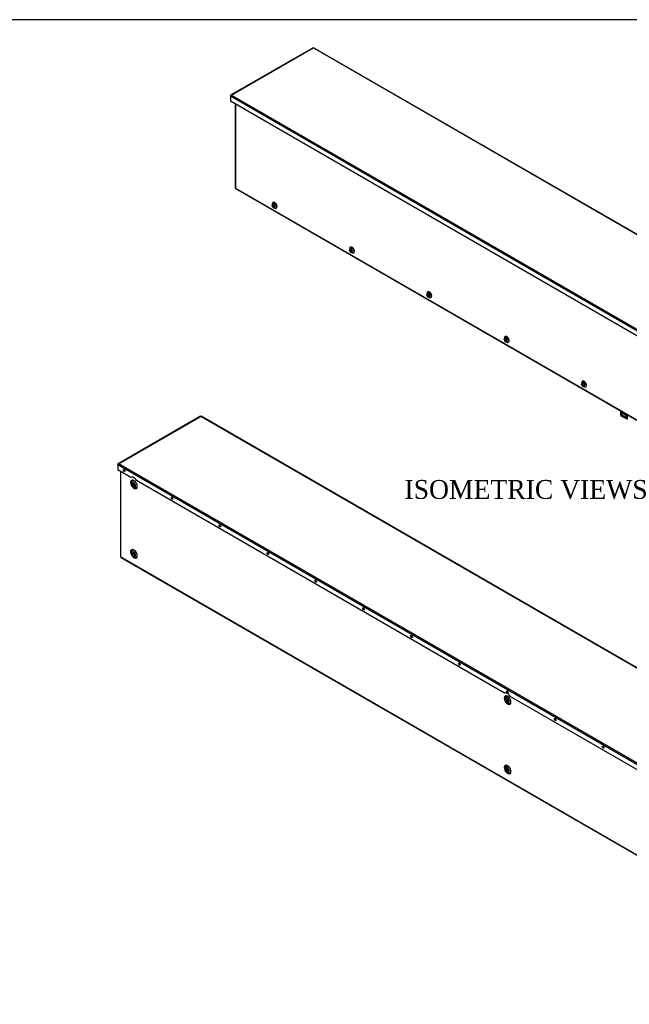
# Model space of a CAD drawing. Header units: inches. Extents: x 1 to 299, y -2 to 199.
# Tile 12 of 13: x 184 to 248, y 95 to 199. Entities that reach past the tile are written whole.
import ezdxf
from ezdxf.enums import TextEntityAlignment as Align

# ---------------------------------------------------------------- set-up
doc = ezdxf.new("R2010")
doc.units = ezdxf.units.IN
doc.header["$MEASUREMENT"] = 0
for name, color, linetype in [('COM55240', 7, 'Continuous'), ('COM70472-37', 7, 'Continuous'), ('COM70473-37', 7, 'Continuous'), ('COM70474-5', 7, 'Continuous'), ('COM70985-11', 7, 'Continuous'), ('Default', 7, 'Continuous'), ('SCS19475', 7, 'Continuous')]:
    doc.layers.add(name, color=color, linetype=linetype)
doc.styles.add('SEACAD_Times_New_Roman', font='times.ttf')

# ---------------------------------------------------------------- blocks, each defined once
blk = doc.blocks.new('SE')
at = {"layer": 'COM55240', "color": 7, "linetype": 'Continuous'}
for p, q in [((247.46, 157.5), (247.46, 157.05)), ((247.5, 156.97), (248.12, 156.62)), ((247.55, 157.45), (247.55, 157.36)), ((247.57, 157.44), (247.55, 157.39)), ((247.55, 157.39), (247.72, 157.29)), ((247.55, 157.36), (247.55, 157.36)), ((247.55, 157.36), (247.55, 157.36)), ((247.72, 157.26), (247.55, 157.36)), ((247.97, 157.04), (247.66, 157.22)), ((247.7, 156.99), (247.66, 156.96)), ((247.66, 156.96), (247.97, 156.78)), ((247.7, 156.99), (248.01, 156.81)), ((247.72, 157.26), (247.72, 157.35)), ((247.72, 157.26), (247.72, 157.26)), ((247.72, 157.26), (247.72, 157.26)), ((248.01, 156.81), (247.97, 156.78)), ((248.15, 156.62), (248.19, 156.65)), ((248.16, 156.64), (248.16, 157.1)), ((248.16, 156.64), (248.2, 156.67)), ((248.2, 156.67), (248.2, 157.07))]:
    blk.add_line(p, q, dxfattribs=at)
for centre, major_axis, start_param, end_param in [((247.54, 157.05), (-0.062, 0.108), 1.209429, 1.932163), ((247.66, 157.09), (0.078, -0.135), 2.356194, 5.497787), ((247.61, 157.39), (-0.043, -0.0745), 5.061455, 5.497787), ((247.7, 157.11), (0.078, -0.135), 3.402495, 5.497787), ((247.78, 157.29), (-0.043, -0.0745), -0.828194, -0.785398), ((247.99, 157.18), (-0.0312, 0.0541), 0.493011, 4.219378), ((247.97, 156.91), (-0.078, 0.135), 2.356194, 5.497787), ((248.03, 157.21), (-0.0313, 0.0541), 1.458944, 2.440725), ((248.01, 156.93), (-0.078, 0.135), 2.356194, 2.88069), ((248.08, 156.73), (-0.062, 0.108), 2.780226, 3.50296), ((248.12, 156.75), (-0.062, 0.108), 3.141593, 3.50296)]:
    blk.add_ellipse(centre, major_axis=major_axis, ratio=0.57735, start_param=start_param, end_param=end_param, dxfattribs=at)
at = {"layer": 'COM70473-37', "color": 7, "linetype": 'Continuous'}
for p, q in [((206.62, 190), (206.62, 181.16)), ((206.65, 189.98), (206.65, 181.11)), ((206.66, 181.11), (206.65, 181.11)), ((206.66, 181.09), (206.66, 181.11)), ((206.66, 181.09), (288.75, 133.7)), ((206.69, 181.04), (288.78, 133.65)), ((210.57, 179.44), (210.56, 179.31)), ((210.73, 179.01), (210.85, 178.96)), ((218.77, 174.7), (218.76, 174.58)), ((218.93, 174.27), (219.05, 174.22)), ((226.97, 169.97), (226.95, 169.85)), ((227.13, 169.54), (227.24, 169.49)), ((235.17, 165.24), (235.15, 165.11)), ((235.33, 164.81), (235.44, 164.76)), ((243.36, 160.5), (243.35, 160.38)), ((243.53, 160.07), (243.64, 160.02))]:
    blk.add_line(p, q, dxfattribs=at)
for centre, major_axis, start_param, end_param in [((206.73, 181.16), (0.108, 0), 3.141593, 3.926991), ((206.74, 181.14), (0.054, 0.0935), 2.356194, 3.141593), ((210.82, 179.26), (-0.175, 0.304), 0, 0.661978), ((210.82, 179.26), (-0.175, 0.304), 2.479614, 6.283185), ((210.71, 179.2), (0.112, -0.194), 0, 3.926991), ((210.71, 179.2), (0.112, -0.194), 5.369982, 6.283185), ((218.91, 174.46), (0.112, -0.194), 0, 3.926991), ((219.02, 174.52), (-0.175, 0.304), 0, 0.661978), ((219.02, 174.52), (-0.175, 0.304), 2.479614, 6.283185), ((218.91, 174.46), (0.112, -0.194), 5.369982, 6.283185), ((227.21, 169.79), (-0.175, 0.304), 0, 0.661978), ((227.21, 169.79), (-0.175, 0.304), 2.479614, 6.283185), ((227.11, 169.73), (0.112, -0.194), 0, 3.926991), ((227.11, 169.73), (0.112, -0.194), 5.369982, 6.283185), ((235.31, 165), (0.112, -0.194), 0, 3.926991), ((235.41, 165.06), (-0.175, 0.304), 0, 0.661978), ((235.41, 165.06), (-0.175, 0.304), 2.479614, 6.283185), ((235.31, 165), (0.112, -0.194), 5.369982, 6.283185), ((243.61, 160.33), (-0.175, 0.304), 2.479614, 6.283185), ((243.51, 160.27), (0.112, -0.194), 0, 3.926991), ((243.61, 160.33), (-0.175, 0.304), 0, 0.661978), ((243.51, 160.27), (0.112, -0.194), 5.369982, 6.283185)]:
    blk.add_ellipse(centre, major_axis=major_axis, ratio=0.57735, start_param=start_param, end_param=end_param, dxfattribs=at)
for points in [[(210.68, 179.5), (210.69, 179.51), (210.71, 179.51), (210.78, 179.49), (210.84, 179.44), (210.91, 179.36), (210.96, 179.27), (210.99, 179.18), (210.99, 179.14), (210.99, 179.11)], [(218.88, 174.77), (218.89, 174.77), (218.91, 174.78), (218.97, 174.76), (219.04, 174.71), (219.11, 174.63), (219.16, 174.54), (219.19, 174.45), (219.19, 174.4), (219.19, 174.38)], [(227.08, 170.03), (227.09, 170.04), (227.11, 170.04), (227.17, 170.02), (227.24, 169.97), (227.31, 169.9), (227.36, 169.8), (227.39, 169.71), (227.39, 169.67), (227.39, 169.65)], [(235.27, 165.3), (235.28, 165.31), (235.31, 165.31), (235.37, 165.29), (235.44, 165.24), (235.5, 165.16), (235.56, 165.07), (235.58, 164.98), (235.59, 164.94), (235.59, 164.92)], [(243.47, 160.57), (243.48, 160.57), (243.5, 160.58), (243.57, 160.56), (243.64, 160.51), (243.7, 160.43), (243.75, 160.34), (243.78, 160.25), (243.79, 160.2), (243.79, 160.18)]]:
    blk.add_open_spline(points, degree=3, knots=[0.2312097, 0.2312097, 0.2312097, 0.2312097, 0.3672749, 0.4703909, 0.5794436, 0.6903894, 0.8047836, 0.9197448, 1, 1, 1, 1], dxfattribs=at)
at = {"layer": 'COM70985-11', "color": 7, "linetype": 'Continuous'}
for p, q in [((214.9, 195.96), (206.15, 190.92)), ((206.23, 190.92), (214.92, 195.94)), ((214.92, 195.94), (297.41, 148.32)), ((297.49, 148.31), (214.95, 195.96)), ((206.23, 190.92), (288.72, 143.3)), ((206.13, 190.81), (206.13, 190.87)), ((288.67, 143.15), (206.13, 190.81)), ((206.13, 190.81), (206.13, 190.28)), ((288.67, 142.63), (206.13, 190.28))]:
    blk.add_line(p, q, dxfattribs=at)
blk.add_arc((206.3, 190.76), 0.175, 112.835, 165.444, dxfattribs=at)
for points, knots in [([(214.88, 195.96), (214.89, 195.96), (214.89, 195.96), (214.91, 195.96), (214.92, 195.95), (214.92, 195.94)], [0.5, 0.5, 0.5, 0.5, 0.75, 0.75, 1, 1, 1, 1]), ([(214.92, 195.94), (214.93, 195.95), (214.94, 195.96), (214.95, 195.96), (214.96, 195.96), (214.97, 195.96)], [0, 0, 0, 0, 0.25, 0.25, 0.5, 0.5, 0.5, 0.5]), ([(206.23, 190.92), (206.22, 190.93), (206.21, 190.93), (206.18, 190.93), (206.17, 190.93), (206.15, 190.92), (206.15, 190.91), (206.14, 190.89), (206.13, 190.88), (206.13, 190.87)], [0, 0, 0, 0, 0.25, 0.25, 0.5, 0.5, 0.75, 0.75, 1, 1, 1, 1])]:
    blk.add_open_spline(points, degree=3, knots=knots, dxfattribs=at)
at = {"layer": 'SCS19475', "color": 7, "linetype": 'Continuous'}
for p, q in [((210.61, 179.17), (210.58, 179.19)), ((210.58, 179.15), (210.61, 179.13)), ((210.61, 179.2), (210.61, 179.17)), ((210.64, 179.19), (210.61, 179.17)), ((210.61, 179.13), (210.65, 179.15)), ((210.61, 179.13), (210.61, 179.1)), ((210.61, 179.08), (210.61, 179.07)), ((210.62, 179.18), (210.64, 179.17)), ((210.64, 179.09), (210.62, 179.08)), ((210.64, 179.16), (210.64, 179.19)), ((210.66, 179.15), (210.64, 179.16)), ((210.68, 179.14), (210.64, 179.12)), ((210.64, 179.12), (210.66, 179.1)), ((210.64, 179.09), (210.64, 179.12)), ((210.66, 179.15), (210.66, 179.13)), ((210.68, 179.14), (210.78, 179.08)), ((218.81, 174.44), (218.78, 174.46)), ((218.78, 174.41), (218.81, 174.4)), ((218.81, 174.47), (218.81, 174.44)), ((218.83, 174.45), (218.81, 174.44)), ((218.81, 174.4), (218.85, 174.42)), ((218.81, 174.4), (218.81, 174.37)), ((218.81, 174.34), (218.81, 174.34)), ((218.82, 174.44), (218.83, 174.43)), ((218.83, 174.36), (218.82, 174.35)), ((218.83, 174.43), (218.83, 174.46)), ((218.86, 174.41), (218.83, 174.43)), ((218.88, 174.41), (218.83, 174.38)), ((218.83, 174.38), (218.86, 174.37)), ((218.83, 174.36), (218.83, 174.38)), ((218.85, 174.42), (218.85, 174.4)), ((218.88, 174.41), (218.98, 174.35)), ((227.01, 169.71), (226.98, 169.73)), ((226.98, 169.68), (227.01, 169.66)), ((227.01, 169.74), (227.01, 169.71)), ((227.03, 169.72), (227.01, 169.71)), ((227.01, 169.71), (227.03, 169.7)), ((227.01, 169.66), (227.05, 169.69)), ((227.01, 169.66), (227.01, 169.64)), ((227.03, 169.63), (227.01, 169.62)), ((227.01, 169.61), (227.01, 169.61)), ((227.03, 169.7), (227.03, 169.72)), ((227.06, 169.68), (227.03, 169.7)), ((227.07, 169.68), (227.03, 169.65)), ((227.03, 169.65), (227.06, 169.63)), ((227.03, 169.62), (227.03, 169.65)), ((227.05, 169.68), (227.05, 169.66)), ((227.07, 169.68), (227.18, 169.62)), ((235.21, 164.98), (235.18, 164.99)), ((235.18, 164.95), (235.21, 164.93)), ((235.21, 165), (235.21, 164.98)), ((235.23, 164.99), (235.21, 164.98)), ((235.21, 164.98), (235.23, 164.97)), ((235.21, 164.93), (235.25, 164.95)), ((235.21, 164.93), (235.21, 164.9)), ((235.23, 164.89), (235.21, 164.88)), ((235.21, 164.88), (235.21, 164.87)), ((235.23, 164.96), (235.23, 164.99)), ((235.26, 164.95), (235.23, 164.96)), ((235.27, 164.94), (235.23, 164.92)), ((235.23, 164.92), (235.26, 164.9)), ((235.23, 164.89), (235.23, 164.92)), ((235.25, 164.95), (235.25, 164.93)), ((235.27, 164.94), (235.37, 164.88)), ((243.41, 160.24), (243.38, 160.26)), ((243.38, 160.21), (243.41, 160.2)), ((243.4, 160.14), (243.41, 160.14)), ((243.41, 160.27), (243.41, 160.24)), ((243.43, 160.25), (243.41, 160.24)), ((243.41, 160.24), (243.43, 160.23)), ((243.41, 160.2), (243.45, 160.22)), ((243.41, 160.2), (243.41, 160.17)), ((243.43, 160.16), (243.41, 160.15)), ((243.43, 160.23), (243.43, 160.26)), ((243.46, 160.21), (243.43, 160.23)), ((243.47, 160.21), (243.43, 160.18)), ((243.43, 160.18), (243.46, 160.17)), ((243.43, 160.16), (243.43, 160.18)), ((243.45, 160.22), (243.45, 160.2)), ((243.47, 160.21), (243.57, 160.15))]:
    blk.add_line(p, q, dxfattribs=at)
for centre, radius, start, end in [((210.69, 179.23), 0.133, 115.8507, 173.2178), ((210.77, 179.19), 0.154, 167.4883, 176.2687), ((210.7, 179.11), 0.0909, 183.4589, 195.9327), ((210.77, 179.47), 0.288, 237.5669, 242.4331), ((210.77, 179.33), 0.289, 237.5672, 242.4328), ((210.79, 179.18), 0.154, 167.4878, 176.2693), ((210.73, 179.1), 0.0909, 183.4575, 195.9341), ((210.75, 179.33), 0.199, 244.7363, 278.4329), ((210.75, 179.28), 0.199, 244.7215, 278.4478), ((218.88, 174.5), 0.133, 115.8507, 173.2178), ((218.97, 174.46), 0.154, 167.4883, 176.2687), ((218.9, 174.37), 0.0909, 183.4589, 195.9327), ((218.97, 174.74), 0.288, 237.5669, 242.4331), ((218.97, 174.59), 0.289, 237.5672, 242.4328), ((218.99, 174.45), 0.154, 167.4878, 176.2693), ((218.92, 174.36), 0.0909, 183.4575, 195.9341), ((218.95, 174.59), 0.199, 244.7363, 278.4329), ((218.95, 174.55), 0.199, 244.7215, 278.4478), ((227.08, 169.77), 0.133, 115.8507, 173.2178), ((227.17, 170), 0.288, 237.5669, 242.4331), ((227.16, 169.73), 0.154, 167.4883, 176.2687), ((227.1, 169.64), 0.0909, 183.4589, 195.9327), ((227.17, 169.86), 0.289, 237.5672, 242.4328), ((227.18, 169.71), 0.154, 167.4878, 176.2693), ((227.12, 169.63), 0.0909, 183.4575, 195.9341), ((227.15, 169.86), 0.199, 244.7363, 278.4329), ((227.15, 169.81), 0.199, 244.7215, 278.4478), ((235.28, 165.03), 0.133, 115.8507, 173.2178), ((235.37, 165.27), 0.288, 237.5669, 242.4331), ((235.36, 164.99), 0.154, 167.4883, 176.2687), ((235.3, 164.91), 0.0909, 183.4589, 195.9327), ((235.37, 165.13), 0.289, 237.5672, 242.4328), ((235.38, 164.98), 0.154, 167.4878, 176.2693), ((235.32, 164.9), 0.0909, 183.4575, 195.9341), ((235.34, 165.13), 0.199, 244.7363, 278.4329), ((235.34, 165.08), 0.199, 244.7215, 278.4478), ((243.48, 160.3), 0.133, 115.8507, 173.2178), ((243.56, 160.54), 0.288, 237.5669, 242.4331), ((243.56, 160.26), 0.154, 167.4883, 176.2687), ((243.5, 160.18), 0.0909, 183.4589, 195.9327), ((243.56, 160.39), 0.289, 237.5672, 242.4328), ((243.58, 160.25), 0.154, 167.4878, 176.2693), ((243.52, 160.16), 0.0909, 183.4575, 195.9341), ((243.54, 160.39), 0.199, 244.7363, 278.4329), ((243.54, 160.35), 0.199, 244.7215, 278.4478)]:
    blk.add_arc(centre, radius, start, end, dxfattribs=at)
for centre, major_axis, start_param, end_param in [((210.67, 179.17), (-0.08, 0.139), 0.857913, 0.957558), ((210.62, 179.15), (0.0316, -0.0547), 2.596145, 3.476175), ((210.62, 179.15), (-0.0316, 0.0547), 1.236214, 2.116244), ((210.71, 179.2), (-0.089, 0.155), 3.157208, 6.266729), ((210.62, 179.15), (0.0316, -0.0547), 1.236214, 2.116244), ((210.62, 179.15), (-0.0316, 0.0547), 2.596145, 3.476175), ((210.67, 179.17), (0.08, -0.139), 0.613238, 0.957558), ((218.87, 174.44), (-0.08, 0.139), 0.857913, 0.957558), ((218.82, 174.41), (0.0316, -0.0547), 2.596145, 3.476175), ((218.82, 174.41), (-0.0316, 0.0547), 1.236214, 2.116244), ((218.91, 174.46), (-0.089, 0.155), 3.157208, 6.266729), ((218.82, 174.41), (0.0316, -0.0547), 1.236214, 2.116244), ((218.82, 174.41), (-0.0316, 0.0547), 2.596145, 3.476175), ((218.87, 174.44), (0.08, -0.139), 0.613238, 0.957558), ((227.06, 169.7), (-0.08, 0.139), 0.857913, 0.957558), ((227.02, 169.68), (0.0316, -0.0547), 2.596145, 3.476175), ((227.02, 169.68), (-0.0316, 0.0547), 1.236214, 2.116244), ((227.11, 169.73), (-0.089, 0.155), 3.157208, 6.266729), ((227.02, 169.68), (0.0316, -0.0547), 1.236214, 2.116244), ((227.02, 169.68), (-0.0316, 0.0547), 2.596145, 3.476175), ((227.06, 169.7), (0.08, -0.139), 0.613238, 0.957558), ((235.26, 164.97), (-0.08, 0.139), 0.857913, 0.957558), ((235.22, 164.95), (0.0316, -0.0547), 2.596145, 3.476175), ((235.22, 164.95), (-0.0316, 0.0547), 1.236214, 2.116244), ((235.31, 165), (-0.089, 0.155), 3.157208, 6.266729), ((235.22, 164.95), (0.0316, -0.0547), 1.236214, 2.116244), ((235.22, 164.95), (-0.0316, 0.0547), 2.596145, 3.476175), ((235.26, 164.97), (0.08, -0.139), 0.613238, 0.957558), ((243.46, 160.24), (-0.08, 0.139), 0.857913, 0.957558), ((243.42, 160.21), (0.0316, -0.0547), 2.596145, 3.476175), ((243.42, 160.21), (-0.0316, 0.0547), 1.236214, 2.116244), ((243.51, 160.27), (-0.089, 0.155), 3.157208, 6.266729), ((243.42, 160.21), (0.0316, -0.0547), 1.236214, 2.116244), ((243.42, 160.21), (-0.0316, 0.0547), 2.596145, 3.476175), ((243.46, 160.24), (0.08, -0.139), 0.613238, 0.957558)]:
    blk.add_ellipse(centre, major_axis=major_axis, ratio=0.57735, start_param=start_param, end_param=end_param, dxfattribs=at)
for points, knots in [([(210.58, 179.19), (210.58, 179.2), (210.57, 179.2), (210.56, 179.21), (210.56, 179.22), (210.55, 179.23), (210.55, 179.23), (210.55, 179.24), (210.55, 179.25), (210.55, 179.25), (210.55, 179.25), (210.56, 179.26)], [0, 0, 0, 0, 0.25, 0.25, 0.5, 0.5, 0.75, 0.75, 0.875, 0.875, 1, 1, 1, 1]), ([(210.56, 179.21), (210.55, 179.21), (210.55, 179.2), (210.55, 179.19), (210.55, 179.18), (210.56, 179.17), (210.56, 179.17), (210.57, 179.16), (210.58, 179.15), (210.58, 179.15)], [0, 0, 0, 0, 0.25, 0.25, 0.5, 0.5, 0.75, 0.75, 1, 1, 1, 1]), ([(210.55, 179.19), (210.55, 179.19), (210.55, 179.17), (210.57, 179.13), (210.59, 179.09), (210.61, 179.08), (210.61, 179.08)], [0, 0, 0, 0, 0.008431, 0.461905, 0.990901, 1, 1, 1, 1]), ([(210.61, 179.07), (210.63, 179.06), (210.66, 179.04), (210.71, 179.02), (210.76, 179.02), (210.79, 179.04), (210.8, 179.05)], [0, 0, 0, 0, 0.285749, 0.544965, 0.79658, 1, 1, 1, 1]), ([(218.78, 174.46), (218.78, 174.46), (218.77, 174.47), (218.76, 174.48), (218.76, 174.48), (218.75, 174.5), (218.75, 174.5), (218.75, 174.51), (218.75, 174.51), (218.75, 174.52), (218.75, 174.52), (218.75, 174.52)], [0, 0, 0, 0, 0.25, 0.25, 0.5, 0.5, 0.75, 0.75, 0.875, 0.875, 1, 1, 1, 1]), ([(218.75, 174.48), (218.75, 174.47), (218.75, 174.47), (218.75, 174.46), (218.75, 174.45), (218.76, 174.44), (218.76, 174.43), (218.77, 174.42), (218.78, 174.42), (218.78, 174.41)], [0, 0, 0, 0, 0.25, 0.25, 0.5, 0.5, 0.75, 0.75, 1, 1, 1, 1]), ([(218.75, 174.46), (218.75, 174.46), (218.75, 174.44), (218.77, 174.4), (218.79, 174.36), (218.81, 174.34), (218.81, 174.34)], [0, 0, 0, 0, 0.008431, 0.461905, 0.990901, 1, 1, 1, 1]), ([(218.81, 174.34), (218.83, 174.33), (218.86, 174.3), (218.91, 174.29), (218.96, 174.29), (218.99, 174.3), (219, 174.31)], [0, 0, 0, 0, 0.285749, 0.544965, 0.79658, 1, 1, 1, 1]), ([(226.98, 169.73), (226.97, 169.73), (226.97, 169.73), (226.96, 169.75), (226.95, 169.75), (226.95, 169.76), (226.95, 169.77), (226.95, 169.78), (226.95, 169.78), (226.95, 169.79), (226.95, 169.79), (226.95, 169.79)], [0, 0, 0, 0, 0.25, 0.25, 0.5, 0.5, 0.75, 0.75, 0.875, 0.875, 1, 1, 1, 1]), ([(226.95, 169.75), (226.95, 169.74), (226.95, 169.73), (226.95, 169.72), (226.95, 169.72), (226.95, 169.71), (226.96, 169.7), (226.97, 169.69), (226.97, 169.68), (226.98, 169.68)], [0, 0, 0, 0, 0.25, 0.25, 0.5, 0.5, 0.75, 0.75, 1, 1, 1, 1]), ([(226.95, 169.72), (226.95, 169.72), (226.95, 169.7), (226.97, 169.66), (226.99, 169.62), (227.01, 169.61), (227.01, 169.61)], [0, 0, 0, 0, 0.008431, 0.461905, 0.990901, 1, 1, 1, 1]), ([(227.01, 169.61), (227.03, 169.59), (227.05, 169.57), (227.11, 169.55), (227.16, 169.56), (227.19, 169.57), (227.2, 169.58)], [0, 0, 0, 0, 0.285749, 0.544965, 0.79658, 1, 1, 1, 1]), ([(235.18, 164.99), (235.17, 165), (235.17, 165), (235.16, 165.01), (235.15, 165.02), (235.15, 165.03), (235.15, 165.03), (235.15, 165.04), (235.15, 165.05), (235.15, 165.05), (235.15, 165.06), (235.15, 165.06)], [0, 0, 0, 0, 0.25, 0.25, 0.5, 0.5, 0.75, 0.75, 0.875, 0.875, 1, 1, 1, 1]), ([(235.15, 165.01), (235.15, 165.01), (235.15, 165), (235.15, 164.99), (235.15, 164.98), (235.15, 164.97), (235.16, 164.97), (235.17, 164.96), (235.17, 164.95), (235.18, 164.95)], [0, 0, 0, 0, 0.25, 0.25, 0.5, 0.5, 0.75, 0.75, 1, 1, 1, 1]), ([(235.15, 164.99), (235.15, 164.99), (235.15, 164.97), (235.17, 164.93), (235.19, 164.89), (235.21, 164.88), (235.21, 164.88)], [0, 0, 0, 0, 0.008431, 0.461905, 0.990901, 1, 1, 1, 1]), ([(235.21, 164.87), (235.22, 164.86), (235.25, 164.84), (235.31, 164.82), (235.36, 164.82), (235.39, 164.84), (235.4, 164.85)], [0, 0, 0, 0, 0.285749, 0.544965, 0.79658, 1, 1, 1, 1]), ([(243.38, 160.26), (243.37, 160.26), (243.36, 160.27), (243.35, 160.28), (243.35, 160.28), (243.35, 160.3), (243.34, 160.3), (243.34, 160.31), (243.34, 160.31), (243.35, 160.32), (243.35, 160.32), (243.35, 160.32)], [0, 0, 0, 0, 0.25, 0.25, 0.5, 0.5, 0.75, 0.75, 0.875, 0.875, 1, 1, 1, 1]), ([(243.35, 160.28), (243.35, 160.27), (243.34, 160.27), (243.34, 160.26), (243.35, 160.25), (243.35, 160.24), (243.35, 160.23), (243.36, 160.22), (243.37, 160.22), (243.38, 160.21)], [0, 0, 0, 0, 0.25, 0.25, 0.5, 0.5, 0.75, 0.75, 1, 1, 1, 1]), ([(243.34, 160.26), (243.34, 160.26), (243.35, 160.24), (243.36, 160.2), (243.39, 160.16), (243.4, 160.14), (243.4, 160.14)], [0, 0, 0, 0, 0.008431, 0.461905, 0.990901, 1, 1, 1, 1]), ([(243.41, 160.14), (243.42, 160.13), (243.45, 160.1), (243.5, 160.09), (243.56, 160.09), (243.58, 160.11), (243.6, 160.11)], [0, 0, 0, 0, 0.285749, 0.544965, 0.79658, 1, 1, 1, 1])]:
    blk.add_open_spline(points, degree=3, knots=knots, dxfattribs=at)
blk = doc.blocks.new('SE1')
at = {"layer": 'COM70472-37', "color": 7, "linetype": 'Continuous'}
for p, q in [((194.51, 142.01), (194.51, 151.05)), ((195.59, 149.86), (195.59, 149.77)), ((195.83, 149.35), (195.92, 149.3)), ((194.51, 142.01), (276.53, 94.65)), ((194.53, 141.96), (276.56, 94.61)), ((195.59, 142.52), (195.59, 142.42)), ((195.83, 142), (195.92, 141.95)), ((235.19, 127), (235.19, 126.91)), ((235.43, 126.49), (235.52, 126.44)), ((235.19, 119.65), (235.19, 119.56)), ((235.43, 119.14), (235.52, 119.09))]:
    blk.add_line(p, q, dxfattribs=at)
for centre in [(195.71, 149.62), (195.71, 142.27), (235.31, 126.76), (235.31, 119.41)]:
    blk.add_arc(centre, 0.49, 29.5056, 47.5429, dxfattribs=at)
for centre, major_axis, start_param, end_param in [((195.92, 149.68), (-0.24, 0.415), 0, 1.013497), ((195.92, 149.68), (0.229, -0.397), 0, 3.926991), ((195.83, 149.63), (-0.171, 0.295), 0, 0.785398), ((195.83, 149.63), (-0.171, 0.295), 0.785398, 2.356194), ((195.83, 149.63), (-0.171, 0.295), 2.356194, 6.283185), ((195.92, 149.68), (-0.24, 0.415), 2.128096, 6.283185), ((195.86, 149.65), (-0.063, 0.108), 0.419489, 2.722104), ((195.92, 149.68), (0.229, -0.397), 5.497787, 6.283185), ((194.59, 142.06), (0.054, 0.0935), 2.356194, 3.141593), ((195.92, 142.33), (-0.24, 0.415), 0, 1.013497), ((195.92, 142.33), (0.229, -0.397), 0, 3.926991), ((195.83, 142.28), (-0.171, 0.295), 0, 0.785398), ((195.83, 142.28), (-0.171, 0.295), 0.785398, 2.356194), ((195.83, 142.28), (-0.171, 0.295), 2.356194, 6.283185), ((195.92, 142.33), (-0.24, 0.415), 2.128096, 6.283185), ((195.86, 142.3), (-0.062, 0.108), 0.419489, 2.722104), ((195.92, 142.33), (0.229, -0.397), 5.497787, 6.283185), ((235.52, 126.82), (-0.24, 0.415), 2.128096, 6.283185), ((235.52, 126.82), (-0.24, 0.415), 0, 1.013497), ((235.52, 126.81), (0.229, -0.397), 0, 3.926991), ((235.43, 126.77), (-0.171, 0.295), 0, 0.785398), ((235.43, 126.77), (-0.171, 0.295), 0.785398, 2.356194), ((235.43, 126.77), (-0.171, 0.295), 2.356194, 6.283185), ((235.46, 126.78), (-0.063, 0.108), 0.419489, 2.722104), ((235.52, 126.81), (0.229, -0.397), 5.497787, 6.283185), ((235.52, 119.47), (-0.24, 0.415), 0, 1.013497), ((235.52, 119.47), (0.229, -0.397), 0, 3.926991), ((235.43, 119.42), (-0.171, 0.295), 0, 0.785398), ((235.43, 119.42), (-0.171, 0.295), 0.785398, 2.356194), ((235.43, 119.42), (-0.171, 0.295), 2.356194, 6.283185), ((235.52, 119.47), (-0.24, 0.415), 2.128096, 6.283185), ((235.46, 119.44), (-0.063, 0.108), 0.419489, 2.722104), ((235.52, 119.47), (0.229, -0.397), 5.497787, 6.283185)]:
    blk.add_ellipse(centre, major_axis=major_axis, ratio=0.57735, start_param=start_param, end_param=end_param, dxfattribs=at)
for centre, major_axis in [((195.81, 149.62), (0.135, -0.233)), ((195.81, 149.62), (0.062, -0.108)), ((195.81, 142.27), (0.135, -0.233)), ((195.81, 142.27), (0.063, -0.108)), ((235.41, 126.75), (0.135, -0.233)), ((235.41, 126.75), (0.062, -0.108)), ((235.41, 119.41), (0.135, -0.233)), ((235.41, 119.41), (0.062, -0.108))]:
    blk.add_ellipse(centre, major_axis=major_axis, ratio=0.57735, dxfattribs=at)
for points in [[(196.05, 149.98), (196.04, 149.99), (196, 150.03), (195.91, 150.09), (195.8, 150.14), (195.7, 150.14), (195.61, 150.09), (195.55, 150.01), (195.54, 149.92), (195.53, 149.88), (195.53, 149.86)], [(196.05, 142.63), (196.04, 142.64), (196, 142.69), (195.91, 142.74), (195.8, 142.79), (195.7, 142.79), (195.61, 142.74), (195.55, 142.66), (195.54, 142.58), (195.53, 142.53), (195.53, 142.52)], [(235.64, 127.12), (235.64, 127.13), (235.6, 127.17), (235.51, 127.23), (235.4, 127.28), (235.29, 127.28), (235.21, 127.23), (235.15, 127.15), (235.13, 127.06), (235.13, 127.01), (235.13, 127)], [(235.64, 119.77), (235.64, 119.78), (235.6, 119.82), (235.51, 119.88), (235.4, 119.93), (235.29, 119.93), (235.21, 119.88), (235.15, 119.8), (235.13, 119.71), (235.13, 119.67), (235.13, 119.65)]]:
    blk.add_open_spline(points, degree=3, knots=[0, 0, 0, 0, 0.034998, 0.191961, 0.350037, 0.50821, 0.661132, 0.809283, 0.959159, 1, 1, 1, 1], dxfattribs=at)
at = {"layer": 'COM70474-5', "color": 7, "linetype": 'Continuous'}
for p, q in [((195.87, 142.32), (195.8, 142.27)), ((195.89, 142.27), (195.82, 142.23))]:
    blk.add_line(p, q, dxfattribs=at)
at = {"layer": 'COM70985-11', "color": 7, "linetype": 'Continuous'}
for p, q in [((202.97, 156.91), (194.22, 151.86)), ((194.3, 151.87), (203, 156.89)), ((285.49, 109.26), (203, 156.89)), ((285.57, 109.25), (203.02, 156.91)), ((194.2, 151.75), (194.2, 151.81)), ((276.74, 104.1), (194.2, 151.75)), ((194.2, 151.75), (194.2, 151.23)), ((276.79, 104.24), (194.3, 151.87)), ((195.58, 150.43), (194.2, 151.23)), ((195.58, 150.43), (195.61, 150.45)), ((235.17, 127.57), (196.17, 150.09)), ((235.17, 127.57), (235.21, 127.59)), ((274.77, 104.71), (235.77, 127.23))]:
    blk.add_line(p, q, dxfattribs=at)
blk.add_arc((194.37, 151.71), 0.175, 112.835, 165.444, dxfattribs=at)
for centre, major_axis in [((194.86, 151.16), (-0.063, 0.108)), ((199.93, 148.22), (-0.062, 0.108)), ((205.01, 145.29), (-0.062, 0.108)), ((210.09, 142.36), (-0.063, 0.108)), ((215.16, 139.43), (-0.062, 0.108)), ((220.24, 136.5), (-0.063, 0.108)), ((225.32, 133.57), (-0.062, 0.108)), ((230.39, 130.64), (-0.062, 0.108)), ((235.47, 127.71), (-0.063, 0.108)), ((240.55, 124.78), (-0.063, 0.108)), ((245.62, 121.85), (-0.062, 0.108))]:
    blk.add_ellipse(centre, major_axis=major_axis, ratio=0.57735, dxfattribs=at)
for centre, major_axis, start_param, end_param in [((194.91, 151.19), (-0.063, 0.108), 0.419489, 2.722104), ((195.87, 149.96), (0.281, -0.487), 1.515126, 3.197263), ((199.98, 148.25), (-0.063, 0.108), 0.419489, 2.722104), ((205.06, 145.32), (-0.063, 0.108), 0.419489, 2.722104), ((210.14, 142.39), (-0.062, 0.108), 0.419489, 2.722104), ((215.21, 139.46), (-0.063, 0.108), 0.419489, 2.722104), ((220.29, 136.53), (-0.063, 0.108), 0.419489, 2.722104), ((225.37, 133.6), (-0.062, 0.108), 0.419489, 2.722104), ((230.45, 130.67), (-0.063, 0.108), 0.419489, 2.722104), ((235.47, 127.09), (0.281, -0.487), 1.515126, 3.197263), ((235.52, 127.74), (-0.062, 0.108), 0.419489, 2.722104), ((240.6, 124.81), (-0.063, 0.108), 0.419489, 2.722104), ((245.68, 121.87), (-0.062, 0.108), 0.419489, 2.722104)]:
    blk.add_ellipse(centre, major_axis=major_axis, ratio=0.57735, start_param=start_param, end_param=end_param, dxfattribs=at)
for points, knots in [([(202.95, 156.9), (202.96, 156.9), (202.97, 156.91), (202.98, 156.9), (202.99, 156.9), (203, 156.89)], [0.5, 0.5, 0.5, 0.5, 0.75, 0.75, 1, 1, 1, 1]), ([(203, 156.89), (203, 156.9), (203.01, 156.9), (203.03, 156.91), (203.03, 156.9), (203.04, 156.9)], [0, 0, 0, 0, 0.25, 0.25, 0.5, 0.5, 0.5, 0.5]), ([(194.3, 151.87), (194.29, 151.87), (194.28, 151.88), (194.26, 151.88), (194.24, 151.87), (194.23, 151.86), (194.22, 151.86), (194.21, 151.84), (194.2, 151.82), (194.2, 151.81)], [0, 0, 0, 0, 0.25, 0.25, 0.5, 0.5, 0.75, 0.75, 1, 1, 1, 1])]:
    blk.add_open_spline(points, degree=3, knots=knots, dxfattribs=at)
blk = doc.blocks.new('BORDER')
at = {"layer": 'Default', "color": 7, "linetype": 'Continuous'}
blk.add_line((0, 27.86), (-41.86, 27.86), dxfattribs=at)

msp = doc.modelspace()

# ---------------------------------------------------------------- block references
at = {"layer": 'Default', "color": 7, "xscale": 7.12, "yscale": 7.12, "zscale": 7.12}
msp.add_blockref('BORDER', (299.411, 0.564), dxfattribs=at)
at = {"layer": 'Default'}
for name in ['SE', 'SE1']:
    msp.add_blockref(name, (0, 0), dxfattribs=at)

# ---------------------------------------------------------------- texts
at = {"layer": 'Default', "color": 7, "linetype": 'Continuous', "style": 'SEACAD_Times_New_Roman'}
msp.add_text('ISOMETRIC VIEWS', height=2, dxfattribs=at).set_placement((224.572, 150.157), align=Align.TOP_LEFT)

doc.saveas('drawing.dxf')
